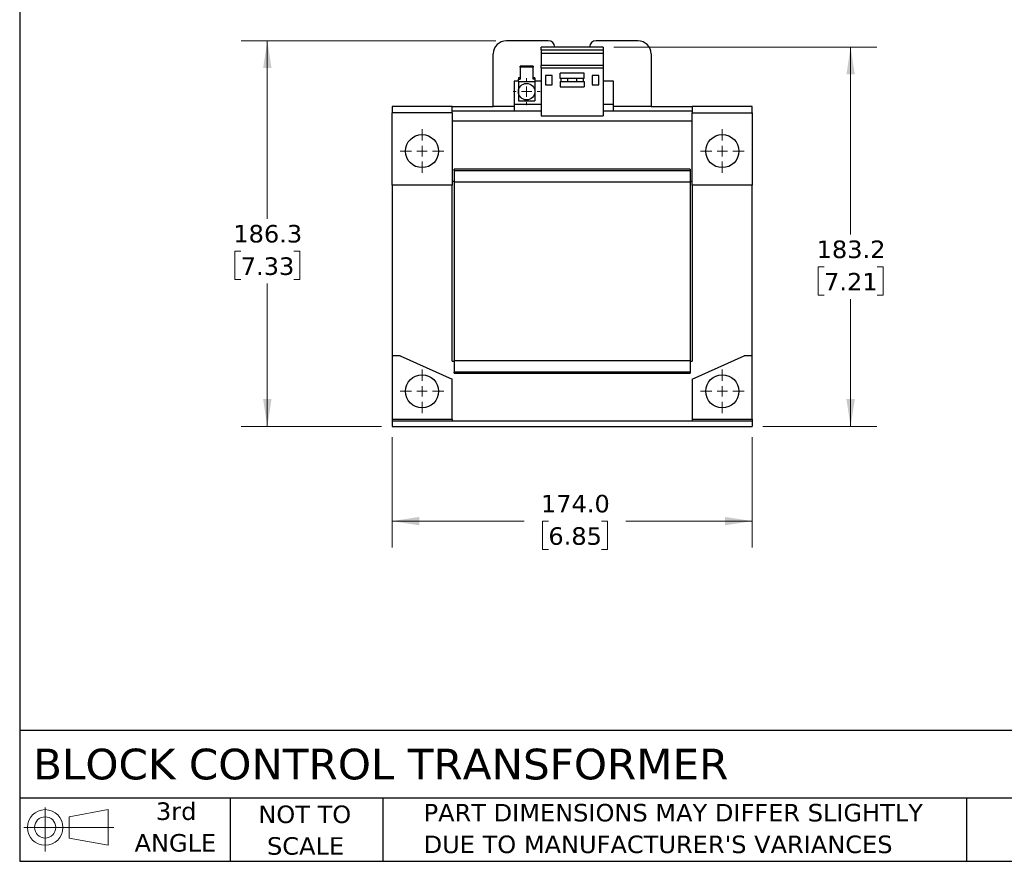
# Model space of a CAD drawing. Header units: millimetres. Extents: x 25 to 1092, y 25 to 838.
# Tile 1 of 20: x 25 to 501, y 25 to 432. Entities that reach past the tile are written whole.
import ezdxf

# ---------------------------------------------------------------- set-up
doc = ezdxf.new("R2010")
doc.units = ezdxf.units.MM
doc.header["$LTSCALE"] = 4
doc.linetypes.add('SLD-Solid', pattern=[0])
doc.layers.add('TEXT', color=140, linetype='SLD-Solid', lineweight=25)
doc.styles.add('SLDTEXTSTYLE0', font='VERDANA.TTF')
doc.dimstyles.new('SLDDIMSTYLE0', dxfattribs={"dimtxt": 8.632031, "dimasz": 13.208, "dimexe": 0, "dimexo": 0.0625, "dimgap": 2.158008, "dimtad": 0, "dimtih": 1, "dimtoh": 1, "dimrnd": 1e-09, "dimzin": 4, "dimdsep": 46, "dimtxsty": 'SLDTEXTSTYLE0', "dimsah": 1, "dimcen": 0.09, "dimadec": 0, "dimazin": 1, "dimtfac": 1, "dimtofl": 0, "dimtmove": 0, "dimatfit": 3, "dimfxl": 0, "dimfrac": 2, "dimtolj": 1, "dimtzin": 12, "dimarcsym": 0})
doc.dimstyles.new('SLDDIMSTYLE1', dxfattribs={"dimtxt": 8.632031, "dimasz": 13.208, "dimexe": 0, "dimexo": 0.0625, "dimgap": 2.158008, "dimtad": 0, "dimtih": 1, "dimtoh": 1, "dimrnd": 1e-09, "dimzin": 12, "dimdsep": 46, "dimtxsty": 'SLDTEXTSTYLE0', "dimsah": 1, "dimcen": 0.09, "dimadec": 0, "dimazin": 3, "dimtfac": 1, "dimtofl": 0, "dimtmove": 0, "dimatfit": 3, "dimfxl": 0, "dimfrac": 2, "dimtolj": 1, "dimtzin": 12, "dimarcsym": 0})

# ---------------------------------------------------------------- blocks, each defined once
blk = doc.blocks.new('Block11')
at = {"color": 7, "linetype": 'SLD-Solid', "lineweight": 18}
for p, q in [((10.35, 21.24), (10.35, 0)), ((21.92, 16.67), (40.7, 20.13)), ((40.7, 20.13), (40.7, 2.93)), ((21.92, 6.38), (21.92, 16.67)), ((0, 11.53), (43.49, 11.53)), ((21.92, 6.38), (40.7, 2.93))]:
    blk.add_line(p, q, dxfattribs=at)
for radius in [8.6, 5.14]:
    blk.add_circle((10.35, 11.53), radius, dxfattribs=at)
blk = doc.blocks.new('Block12')
at = {"color": 7, "linetype": 'Continuous'}
blk.add_blockref('Block11', (0, 0), dxfattribs=at)
blk = doc.blocks.new('_D')
at = {"color": 7, "linetype": 'SLD-Solid', "lineweight": 0}
for p, q in [((205.22, 230.28), (205.22, 176.98)), ((379.22, 230.28), (379.22, 176.98)), ((205.22, 189.68), (269.04, 189.68)), ((280.73, 189.68), (277.84, 189.68)), ((277.84, 189.68), (277.84, 175.96)), ((306.39, 189.68), (309.28, 189.68)), ((309.28, 189.68), (309.28, 175.96)), ((379.22, 189.68), (318.08, 189.68)), ((277.84, 175.96), (280.73, 175.96)), ((309.28, 175.96), (306.39, 175.96))]:
    blk.add_line(p, q, dxfattribs=at)
at = {"color": 7, "linetype": 'SLD-Solid', "lineweight": 18}
for points in [[(205.22, 189.68), (218.43, 187.65), (218.43, 191.71)], [(379.22, 189.68), (366.01, 191.71), (366.01, 187.65)]]:
    blk.add_solid(points, dxfattribs=at)
at = {"color": 7, "linetype": 'SLD-Solid', "lineweight": 18, "char_height": 8.467, "attachment_point": 1, "style": 'SLDTEXTSTYLE0'}
for s, insert in [('174.0', (277.14, 202.36)), ('6.85', (280.73, 186.71))]:
    blk.add_mtext(s, dxfattribs=dict(at, insert=insert))
blk = doc.blocks.new('_D_1')
at = {"color": 7, "linetype": 'SLD-Solid', "lineweight": 0}
for p, q in [((312.3, 418.56), (439.39, 418.56)), ((426.69, 418.56), (426.69, 328.13)), ((413.86, 312.48), (410.96, 312.48)), ((410.96, 312.48), (410.96, 298.76)), ((439.51, 312.48), (442.41, 312.48)), ((442.41, 312.48), (442.41, 298.76)), ((410.96, 298.76), (413.86, 298.76)), ((426.69, 235.36), (426.69, 296.82)), ((442.41, 298.76), (439.51, 298.76)), ((384.3, 235.36), (439.39, 235.36))]:
    blk.add_line(p, q, dxfattribs=at)
at = {"color": 7, "linetype": 'SLD-Solid', "lineweight": 18}
for points in [[(426.69, 418.56), (424.66, 405.35), (428.72, 405.35)], [(426.69, 235.36), (428.72, 248.56), (424.66, 248.56)]]:
    blk.add_solid(points, dxfattribs=at)
at = {"color": 7, "linetype": 'SLD-Solid', "lineweight": 18, "char_height": 8.467, "attachment_point": 1, "style": 'SLDTEXTSTYLE0'}
for s, insert in [('183.2', (410.27, 325.16)), ('7.21', (413.86, 309.51))]:
    blk.add_mtext(s, dxfattribs=dict(at, insert=insert))
blk = doc.blocks.new('_D_2')
at = {"color": 7, "linetype": 'SLD-Solid', "lineweight": 0}
for p, q in [((255.39, 421.61), (132.29, 421.61)), ((144.99, 421.61), (144.99, 335.65)), ((132.16, 319.99), (129.26, 319.99)), ((129.26, 319.99), (129.26, 306.28)), ((157.81, 319.99), (160.71, 319.99)), ((160.71, 319.99), (160.71, 306.28)), ((129.26, 306.28), (132.16, 306.28)), ((144.99, 235.36), (144.99, 304.34)), ((160.71, 306.28), (157.81, 306.28)), ((200.14, 235.36), (132.29, 235.36))]:
    blk.add_line(p, q, dxfattribs=at)
at = {"color": 7, "linetype": 'SLD-Solid', "lineweight": 18}
for points in [[(144.99, 421.61), (142.96, 408.4), (147.02, 408.4)], [(144.99, 235.36), (147.02, 248.56), (142.96, 248.56)]]:
    blk.add_solid(points, dxfattribs=at)
at = {"color": 7, "linetype": 'SLD-Solid', "lineweight": 18, "char_height": 8.467, "attachment_point": 1, "style": 'SLDTEXTSTYLE0'}
for s, insert in [('186.3', (128.57, 332.68)), ('7.33', (132.16, 317.03))]:
    blk.add_mtext(s, dxfattribs=dict(at, insert=insert))
blk = doc.blocks.new('SW_CENTERMARKSYMBOL_0')
at = {"color": 0, "linetype": 'SLD-Solid', "lineweight": 18}
for p, q in [((0, 5.08), (0, 6.54)), ((-5.08, 0), (-6.54, 0)), ((0, 0), (-2.54, 0)), ((0, 0), (0, 2.54)), ((0, 0), (0, -2.54)), ((0, 0), (2.54, 0)), ((5.08, 0), (6.54, 0)), ((0, -5.08), (0, -6.54))]:
    blk.add_line(p, q, dxfattribs=at)
blk = doc.blocks.new('SW_CENTERMARKSYMBOL_1')
at = {"color": 0, "linetype": 'SLD-Solid', "lineweight": 18}
for p, q in [((0, 5.08), (0, 10.54)), ((-5.08, 0), (-10.54, 0)), ((0, 0), (-2.54, 0)), ((0, 0), (0, 2.54)), ((0, 0), (0, -2.54)), ((0, 0), (2.54, 0)), ((5.08, 0), (10.54, 0)), ((0, -5.08), (0, -10.54))]:
    blk.add_line(p, q, dxfattribs=at)
blk = doc.blocks.new('SW_CENTERMARKSYMBOL_2')
at = {"color": 0, "linetype": 'SLD-Solid', "lineweight": 18}
for p, q in [((0, 5.08), (0, 10.54)), ((-5.08, 0), (-10.54, 0)), ((0, 0), (-2.54, 0)), ((0, 0), (0, 2.54)), ((0, 0), (0, -2.54)), ((0, 0), (2.54, 0)), ((5.08, 0), (10.54, 0)), ((0, -5.08), (0, -10.54))]:
    blk.add_line(p, q, dxfattribs=at)
blk = doc.blocks.new('SW_CENTERMARKSYMBOL_3')
at = {"color": 0, "linetype": 'SLD-Solid', "lineweight": 18}
for p, q in [((0, 5.08), (0, 10.54)), ((-5.08, 0), (-10.54, 0)), ((0, 0), (-2.54, 0)), ((0, 0), (0, 2.54)), ((0, 0), (0, -2.54)), ((0, 0), (2.54, 0)), ((5.08, 0), (10.54, 0)), ((0, -5.08), (0, -10.54))]:
    blk.add_line(p, q, dxfattribs=at)
blk = doc.blocks.new('SW_CENTERMARKSYMBOL_4')
at = {"color": 0, "linetype": 'SLD-Solid', "lineweight": 18}
for p, q in [((0, 5.08), (0, 10.54)), ((-5.08, 0), (-10.54, 0)), ((0, 0), (-2.54, 0)), ((0, 0), (0, 2.54)), ((0, 0), (0, -2.54)), ((0, 0), (2.54, 0)), ((5.08, 0), (10.54, 0)), ((0, -5.08), (0, -10.54))]:
    blk.add_line(p, q, dxfattribs=at)

msp = doc.modelspace()

# ---------------------------------------------------------------- linework, layer by layer
for p, q in [((280.648, 421.608), (260.467, 421.608)), ((307.217, 418.558), (277.217, 418.558)), ((277.217, 417.258), (277.217, 418.558)), ((323.967, 421.608), (303.786, 421.608)), ((307.217, 418.558), (307.217, 417.258)), ((254.117, 389.858), (254.117, 415.258)), ((277.217, 417.258), (307.217, 417.258)), ((277.217, 417.258), (277.217, 415.404)), ((307.217, 415.404), (277.217, 415.404)), ((277.217, 415.404), (277.217, 409.744)), ((307.217, 417.258), (307.217, 415.404)), ((307.217, 415.404), (307.217, 409.744)), ((330.317, 415.258), (330.317, 389.858)), ((273.367, 409.379), (267.067, 409.379)), ((267.067, 408.813), (267.067, 409.379)), ((273.367, 409.379), (273.367, 408.813)), ((307.217, 409.744), (277.217, 409.744)), ((277.217, 408.544), (277.217, 409.744)), ((307.217, 409.744), (307.217, 408.544)), ((267.067, 408.813), (267.067, 403.156)), ((273.367, 408.813), (267.067, 408.813)), ((273.367, 403.156), (273.367, 408.813)), ((277.217, 408.544), (277.217, 385.444)), ((277.217, 408.544), (307.217, 408.544)), ((282.617, 404.858), (279.317, 404.858)), ((279.317, 404.858), (279.317, 400.358)), ((282.617, 400.358), (282.617, 404.858)), ((286.367, 403.334), (286.367, 405.934)), ((298.067, 405.934), (286.367, 405.934)), ((298.067, 403.334), (298.067, 405.934)), ((305.117, 404.858), (301.817, 404.858)), ((301.817, 404.858), (301.817, 400.358)), ((305.117, 400.358), (305.117, 404.858)), ((307.217, 408.544), (307.217, 385.444)), ((264.217, 402.058), (264.217, 390.858)), ((266.217, 402.058), (264.217, 402.058)), ((266.217, 403.722), (266.217, 403.156)), ((267.067, 403.722), (266.217, 403.722)), ((266.217, 401.977), (266.217, 403.156)), ((266.217, 403.156), (267.067, 403.156)), ((266.217, 401.977), (274.217, 401.977)), ((266.217, 401.977), (266.217, 397.058)), ((274.217, 403.722), (273.367, 403.722)), ((274.217, 403.156), (273.367, 403.156)), ((274.217, 403.722), (274.217, 403.156)), ((274.217, 403.156), (274.217, 401.977)), ((277.217, 402.058), (274.217, 402.058)), ((274.217, 401.977), (274.217, 397.058)), ((279.317, 400.358), (282.617, 400.358)), ((298.067, 403.334), (286.367, 403.334)), ((286.367, 401.934), (286.367, 399.334)), ((286.367, 401.934), (298.067, 401.934)), ((286.817, 403.334), (286.817, 401.934)), ((290.117, 401.934), (290.117, 403.334)), ((294.317, 403.334), (294.317, 401.934)), ((297.617, 401.934), (297.617, 403.334)), ((298.067, 401.934), (298.067, 399.334)), ((301.817, 400.358), (305.117, 400.358)), ((312.217, 402.058), (307.217, 402.058)), ((312.217, 390.858), (312.217, 402.058)), ((266.217, 397.058), (266.217, 392.558)), ((274.217, 397.058), (274.217, 392.558)), ((286.367, 399.334), (298.067, 399.334)), ((277.217, 390.858), (264.217, 390.858)), ((264.217, 390.858), (264.217, 387.858)), ((266.217, 392.558), (274.217, 392.558)), ((312.217, 390.858), (307.217, 390.858)), ((312.217, 387.858), (312.217, 390.858)), ((205.217, 389.858), (205.217, 386.858)), ((234.217, 389.858), (205.217, 389.858)), ((234.217, 386.858), (205.217, 386.858)), ((205.217, 351.858), (205.217, 386.858)), ((234.217, 386.858), (234.217, 389.858)), ((234.217, 389.858), (254.117, 389.858)), ((234.217, 387.858), (264.217, 387.858)), ((234.217, 386.858), (234.217, 351.858)), ((264.217, 389.858), (254.117, 389.858)), ((264.217, 387.858), (277.217, 387.858)), ((277.217, 385.444), (307.217, 385.444)), ((307.217, 387.858), (312.217, 387.858)), ((330.317, 389.858), (312.217, 389.858)), ((312.217, 387.858), (350.217, 387.858)), ((330.317, 389.858), (350.217, 389.858)), ((350.217, 389.858), (350.217, 386.858)), ((379.217, 389.858), (350.217, 389.858)), ((350.217, 386.858), (379.217, 386.858)), ((350.217, 351.858), (350.217, 386.858)), ((379.217, 386.858), (379.217, 389.858)), ((379.217, 386.858), (379.217, 351.858)), ((350.217, 382.858), (234.217, 382.858)), ((349.217, 359.557), (235.217, 359.557)), ((235.217, 359.057), (235.217, 359.557)), ((235.217, 359.057), (349.217, 359.057)), ((235.217, 359.057), (235.217, 353.557)), ((349.217, 359.557), (349.217, 359.057)), ((349.217, 359.057), (349.217, 353.557)), ((234.217, 353.858), (235.217, 353.858)), ((235.217, 353.557), (349.217, 353.557)), ((235.217, 353.557), (235.217, 267.157)), ((349.217, 353.858), (350.217, 353.858)), ((349.217, 353.557), (349.217, 267.157)), ((234.217, 351.858), (205.217, 351.858)), ((205.217, 351.858), (205.217, 269.457)), ((234.217, 266.857), (234.217, 351.858)), ((379.217, 351.858), (350.217, 351.858)), ((350.217, 351.858), (350.217, 266.857)), ((379.217, 269.457), (379.217, 351.858)), ((209.217, 269.457), (205.217, 269.457)), ((205.217, 269.457), (205.217, 238.857)), ((209.217, 269.457), (234.217, 258.287)), ((234.217, 266.857), (235.217, 266.857)), ((235.217, 267.157), (349.217, 267.157)), ((235.217, 267.157), (235.217, 261.657)), ((349.217, 267.157), (349.217, 261.657)), ((349.217, 266.857), (350.217, 266.857)), ((350.217, 258.287), (375.217, 269.457)), ((379.217, 269.457), (375.217, 269.457)), ((379.217, 238.857), (379.217, 269.457)), ((349.217, 261.657), (235.217, 261.657)), ((235.217, 261.157), (235.217, 261.657)), ((349.217, 261.657), (349.217, 261.157)), ((234.217, 238.857), (234.217, 258.287)), ((235.217, 261.157), (349.217, 261.157)), ((350.217, 258.287), (350.217, 238.857)), ((205.217, 238.857), (234.217, 238.857)), ((205.217, 238.857), (205.217, 237.857)), ((205.217, 237.857), (205.217, 235.357)), ((379.217, 237.857), (205.217, 237.857)), ((234.217, 238.857), (234.217, 237.857)), ((350.217, 238.857), (379.217, 238.857)), ((350.217, 238.857), (350.217, 237.857)), ((379.217, 238.857), (379.217, 237.857)), ((379.217, 237.857), (379.217, 235.357)), ((205.217, 235.357), (379.217, 235.357))]:
    msp.add_line(p, q)
for centre, radius in [((270.217, 397.058), 4), ((219.717, 368.358), 8), ((364.717, 368.358), 8), ((219.717, 252.357), 8), ((364.717, 252.357), 8)]:
    msp.add_circle(centre, radius)
for centre, radius, start, end in [((260.467, 415.258), 6.35, 90, 180), ((280.648, 418.433), 3.175, 2.25632, 90), ((303.786, 418.433), 3.175, 90, 177.74368), ((323.967, 415.258), 6.35, 0, 90)]:
    msp.add_arc(centre, radius, start, end)
at = {"layer": 'TEXT'}
for p, q in [((25.4, 838.2), (25.4, 25.4)), ((1092.2, 88.504), (25.4, 88.504)), ((1092.2, 55.88), (25.4, 55.88)), ((127, 55.88), (127, 25.4)), ((200.847, 55.88), (200.847, 25.4)), ((482.586, 55.88), (482.586, 25.4)), ((25.4, 25.4), (1092.2, 25.4))]:
    msp.add_line(p, q, dxfattribs=at)

# ---------------------------------------------------------------- block references
at = {"color": 7, "linetype": 'Continuous', "lineweight": 0}
for name, p in [('SW_CENTERMARKSYMBOL_0', (270.217, 397.058)), ('SW_CENTERMARKSYMBOL_1', (219.717, 368.358)), ('SW_CENTERMARKSYMBOL_2', (364.717, 368.358)), ('SW_CENTERMARKSYMBOL_3', (219.717, 252.357)), ('SW_CENTERMARKSYMBOL_4', (364.717, 252.357))]:
    msp.add_blockref(name, p, dxfattribs=at)
at = {"layer": 'TEXT'}
msp.add_blockref('Block12', (27.352, 30.215), dxfattribs=at)

# ---------------------------------------------------------------- texts
at = {"layer": 'TEXT', "style": 'SLDTEXTSTYLE0'}
for s, insert, char_height, attachment_point in [('BLOCK CONTROL TRANSFORMER', (31.863, 79.778), 14.81667, 1), ('3rd', (100.987, 53.842), 8.4667, 2), ('NOT TO', (163.073, 52.343), 8.4667, 2), ('PART DIMENSIONS MAY DIFFER SLIGHTLY ', (220.477, 53.123), 8.46667, 1), ('ANGLE', (100.597, 38.553), 8.4667, 2), ("DUE TO MANUFACTURER'S VARIANCES", (220.477, 37.834), 8.46667, 1), ('SCALE', (163.458, 37.055), 8.4667, 2)]:
    msp.add_mtext(s, dxfattribs=dict(at, insert=insert, char_height=char_height, attachment_point=attachment_point))

# ---------------------------------------------------------------- dimensions: what is measured, and where the dimension line sits
at = {"color": 7, "linetype": 'SLD-Solid', "lineweight": 18}
for base, p1, p2, picture, middle in [((144.988, 235.357), (260.467, 421.608), (205.217, 235.357), '_D_2', (144.988, 319.995)), ((426.688, 418.558), (379.217, 235.357), (307.217, 418.558), '_D_1', (426.688, 312.476))]:
    dim = msp.add_linear_dim(base=base, p1=p1, p2=p2, angle=90, dimstyle='SLDDIMSTYLE1', dxfattribs=at)
    dim.commit()
    dim.dimension.update_dxf_attribs({"geometry": picture, "text_midpoint": middle, "dimtype": 160})
dim = msp.add_linear_dim(base=(379.217, 189.677), p1=(205.217, 235.357), p2=(379.217, 235.357), dimstyle='SLDDIMSTYLE0', dxfattribs=at)
dim.commit()
dim.dimension.update_dxf_attribs({"geometry": '_D', "text_midpoint": (293.56, 189.677), "dimtype": 160})

doc.saveas('drawing.dxf')
